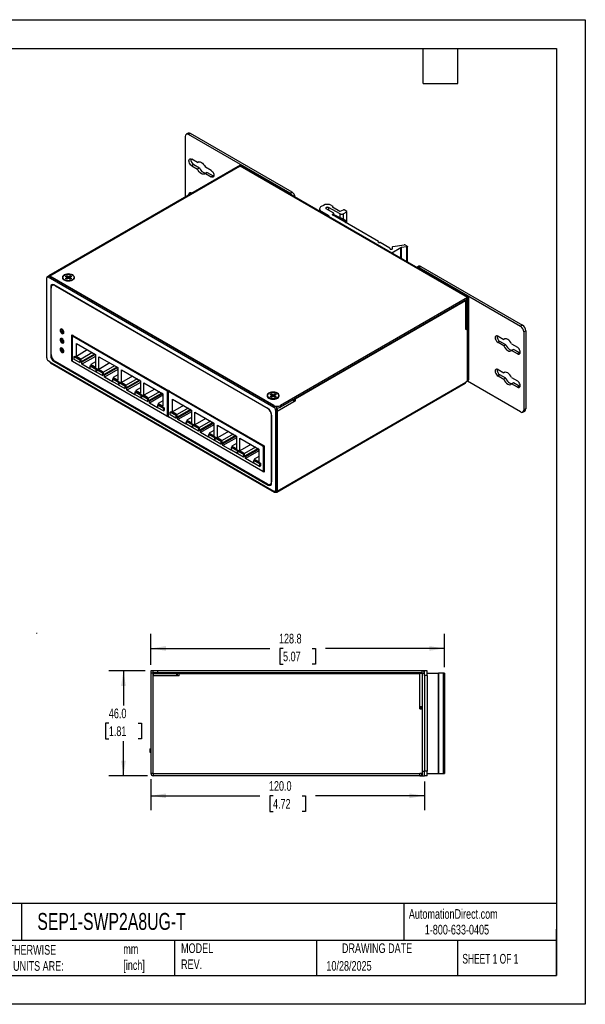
# Model space of a CAD drawing. Header units: millimetres. Extents: x 0 to 559, y 0 to 432.
# Tile 3 of 3: x 311 to 559, y 0 to 432. Entities that reach past the tile are written whole.
import ezdxf

# ---------------------------------------------------------------- set-up
doc = ezdxf.new("R2010")
doc.units = ezdxf.units.MM
doc.header["$LTSCALE"] = 2
doc.linetypes.add('CENTERX2', pattern=[20.32, 12.7, -2.54, 2.54, -2.54])
doc.layers.add('DIMENSIONS', color=140, linetype='Continuous', lineweight=25)
doc.layers.add('TEXT', color=140, linetype='Continuous', lineweight=25)
doc.styles.add('SLDTEXTSTYLE0', font='TXT', dxfattribs={"width": 0.7})
doc.styles.add('SLDTEXTSTYLE1', font='TXT', dxfattribs={"width": 0.65})
doc.dimstyles.new('SLDDIMSTYLE1', dxfattribs={"dimtxt": 4.316016, "dimasz": 6.604, "dimexe": 0, "dimexo": 0.0625, "dimgap": 1.079004, "dimtad": 0, "dimtih": 1, "dimtoh": 1, "dimdec": 1, "dimrnd": 1e-09, "dimzin": 12, "dimdsep": 46, "dimtxsty": 'SLDTEXTSTYLE0', "dimsah": 1, "dimcen": 0.09, "dimadec": 0, "dimazin": 3, "dimtfac": 1, "dimtdec": 1, "dimtofl": 0, "dimtmove": 0, "dimatfit": 3, "dimfxl": 0, "dimfrac": 2, "dimtolj": 1, "dimtzin": 12, "dimarcsym": 0})
doc.dimstyles.new('SLDDIMSTYLE2', dxfattribs={"dimtxt": 4.316016, "dimasz": 6.604, "dimexe": 0, "dimexo": 0.0625, "dimgap": 1.079004, "dimtad": 0, "dimtih": 1, "dimtoh": 1, "dimdec": 1, "dimrnd": 1e-09, "dimzin": 4, "dimdsep": 46, "dimtxsty": 'SLDTEXTSTYLE0', "dimsah": 1, "dimcen": 0.09, "dimadec": 0, "dimazin": 1, "dimtfac": 1, "dimtdec": 1, "dimtofl": 0, "dimtmove": 0, "dimatfit": 3, "dimfxl": 0, "dimfrac": 2, "dimtolj": 1, "dimtzin": 12, "dimarcsym": 0})

# ---------------------------------------------------------------- blocks, each defined once
blk = doc.blocks.new('_D_14')
at = {"layer": 'DIMENSIONS'}
for p, q in [((365.68, 146.27), (349.86, 146.27)), ((356.21, 146.27), (356.21, 131.1)), ((349.79, 123.27), (348.34, 123.27)), ((348.34, 123.27), (348.34, 116.41)), ((362.62, 123.27), (364.07, 123.27)), ((364.07, 123.27), (364.07, 116.41)), ((348.34, 116.41), (349.79, 116.41)), ((356.21, 100.27), (356.21, 115.45)), ((364.07, 116.41), (362.62, 116.41)), ((366.68, 100.27), (349.86, 100.27))]:
    blk.add_line(p, q, dxfattribs=at)
for points in [[(356.21, 146.27), (355.19, 139.67), (357.22, 139.67)], [(356.21, 100.27), (357.22, 106.88), (355.19, 106.88)]]:
    blk.add_solid(points, dxfattribs=at)
at = {"layer": 'DIMENSIONS', "char_height": 4.233, "attachment_point": 1, "style": 'SLDTEXTSTYLE0'}
for s, insert in [('46.0', (349.79, 129.7)), ('1.81', (349.79, 121.87))]:
    blk.add_mtext(s, dxfattribs=dict(at, insert=insert))
blk = doc.blocks.new('_D_15')
at = {"layer": 'DIMENSIONS'}
for p, q in [((368.22, 148.81), (368.22, 162.42)), ((497.02, 147.81), (497.02, 162.42)), ((368.22, 156.07), (420.36, 156.07)), ((426.21, 156.07), (424.76, 156.07)), ((424.76, 156.07), (424.76, 149.21)), ((439.04, 156.07), (440.49, 156.07)), ((440.49, 156.07), (440.49, 149.21)), ((497.02, 156.07), (444.88, 156.07)), ((424.76, 149.21), (426.21, 149.21)), ((440.49, 149.21), (439.04, 149.21))]:
    blk.add_line(p, q, dxfattribs=at)
for points in [[(368.22, 156.07), (374.83, 155.06), (374.83, 157.09)], [(497.02, 156.07), (490.42, 157.09), (490.42, 155.06)]]:
    blk.add_solid(points, dxfattribs=at)
at = {"layer": 'DIMENSIONS', "char_height": 4.233, "attachment_point": 1, "style": 'SLDTEXTSTYLE0'}
for s, insert in [('128.8', (424.42, 162.5)), ('5.07', (426.21, 154.67))]:
    blk.add_mtext(s, dxfattribs=dict(at, insert=insert))
blk = doc.blocks.new('_D_16')
at = {"layer": 'DIMENSIONS'}
for p, q in [((368.22, 98.73), (368.22, 85.1)), ((488.22, 97.73), (488.22, 85.1)), ((368.22, 91.45), (415.96, 91.45)), ((421.81, 91.45), (420.36, 91.45)), ((420.36, 91.45), (420.36, 84.59)), ((434.64, 91.45), (436.09, 91.45)), ((436.09, 91.45), (436.09, 84.59)), ((488.22, 91.45), (440.48, 91.45)), ((420.36, 84.59), (421.81, 84.59)), ((436.09, 84.59), (434.64, 84.59))]:
    blk.add_line(p, q, dxfattribs=at)
for points in [[(368.22, 91.45), (374.83, 90.43), (374.83, 92.46)], [(488.22, 91.45), (481.62, 92.46), (481.62, 90.43)]]:
    blk.add_solid(points, dxfattribs=at)
at = {"layer": 'DIMENSIONS', "char_height": 4.233, "attachment_point": 1, "style": 'SLDTEXTSTYLE0'}
for s, insert in [('120.0', (420.02, 97.87)), ('4.72', (421.81, 90.05))]:
    blk.add_mtext(s, dxfattribs=dict(at, insert=insert))

msp = doc.modelspace()

# ---------------------------------------------------------------- linework, layer by layer
at = {"color": 7, "linetype": 'Continuous'}
for p, q in [((0, 431.81), (558.8, 431.81)), ((558.8, 431.81), (558.8, 0.01)), ((558.8, 0.01), (0, 0.01))]:
    msp.add_line(p, q, dxfattribs=at)
for p, q in [((383.33, 380.61), (383.33, 354.01)), ((384.59, 382.02), (383.75, 381.53)), ((385.59, 381.92), (384.75, 381.43)), ((429.29, 355.71), (384.75, 381.43)), ((430.14, 356.2), (385.59, 381.92)), ((407.58, 368.01), (323.43, 319.43)), ((407.06, 367.37), (323.93, 319.38)), ((388.68, 369.16), (386.16, 370.61)), ((387.01, 368.24), (386.16, 367.75)), ((386.16, 367.75), (388.68, 366.3)), ((387.01, 368.24), (389.53, 366.79)), ((389.17, 369.44), (388.68, 369.16)), ((394.65, 365.71), (392.13, 367.17)), ((407.83, 368.05), (406.81, 367.46)), ((407.06, 367.37), (407.13, 367.33)), ((407.13, 367.33), (407.44, 367.51)), ((507.08, 309.99), (407.44, 367.51)), ((407.97, 367.54), (407.83, 368.05)), ((507.58, 310.04), (407.94, 367.56)), ((389.53, 366.79), (388.68, 366.3)), ((392.97, 364.8), (392.13, 364.31)), ((392.13, 364.31), (394.65, 362.85)), ((392.97, 364.8), (395.49, 363.34)), ((395.49, 363.34), (394.65, 362.85)), ((395.84, 363.2), (395.49, 363.34)), ((386.39, 355.78), (386.16, 355.91)), ((430.14, 356.2), (429.29, 355.71)), ((443.9, 350.39), (442.98, 349.85)), ((447.43, 350.39), (448, 350.06)), ((448, 349.9), (447.93, 349.85)), ((447.93, 349.85), (447.93, 349.69)), ((448, 349.65), (448, 349.9)), ((448.06, 349.62), (448.06, 349.98)), ((442.24, 348.83), (442.24, 347.76)), ((442.98, 347.81), (446.23, 345.94)), ((442.98, 347.81), (442.98, 347.34)), ((448.49, 346.92), (445.17, 348.83)), ((446.23, 345.77), (445.96, 345.62)), ((451.25, 346.68), (446.14, 349.42)), ((446.14, 349.42), (446.14, 348.27)), ((446.23, 345.77), (446.23, 345.94)), ((447.86, 346.38), (448.49, 346.75)), ((447.86, 346.38), (447.86, 346.22)), ((468.06, 334.55), (447.86, 346.22)), ((447.93, 349.69), (451.06, 347.88)), ((448.49, 345.85), (448.49, 346.75)), ((448.55, 345.82), (448.55, 346.83)), ((448.64, 346.27), (448.55, 346.29)), ((452.5, 344.21), (448.55, 346.09)), ((452.86, 344.25), (448.64, 346.27)), ((451.25, 345.02), (451.25, 346.68)), ((451.32, 347.87), (452.74, 348.41)), ((452.64, 346.7), (454.15, 347.57)), ((452.64, 346.7), (452.64, 344.36)), ((454.15, 347.73), (452.99, 348.4)), ((454.15, 342.88), (454.15, 347.57)), ((454.21, 342.73), (454.21, 347.65)), ((468.12, 334.44), (468.03, 334.25)), ((468.03, 334.25), (468.03, 334.19)), ((468.12, 334.12), (468.12, 334.47)), ((468.12, 334.12), (468.12, 334.44)), ((468.27, 334.11), (468.61, 334.16)), ((473.05, 331.67), (468.8, 334.13)), ((474.36, 332.29), (479.4, 333.07)), ((480.67, 332.42), (479.59, 333.04)), ((473.11, 331.59), (473.11, 331.35)), ((473.31, 331.23), (474.01, 331.23)), ((473.95, 329.53), (473.88, 329.49)), ((473.95, 329.53), (477.93, 331.83)), ((473.95, 329.53), (473.95, 329.46)), ((474.21, 331.35), (474.21, 332.18)), ((477.93, 327.15), (477.93, 331.83)), ((480.51, 332.13), (478.04, 331.86)), ((478.04, 331.86), (478.04, 327.09)), ((480.51, 325.67), (480.51, 332.13)), ((480.75, 325.53), (480.75, 332.3)), ((330.72, 319.22), (331.29, 319.55)), ((331.29, 319.55), (331.89, 319.2)), ((331.29, 318.89), (331.29, 319.55)), ((332.24, 319.2), (332.84, 319.55)), ((332.84, 319.55), (333.41, 319.22)), ((332.84, 318.89), (332.84, 319.55)), ((333.94, 319.73), (333.94, 319.85)), ((485.71, 323.65), (484.86, 323.16)), ((486.71, 323.55), (485.86, 323.06)), ((485.86, 323.06), (530.41, 297.34)), ((486.71, 323.55), (531.26, 297.83)), ((322.52, 283.45), (322.52, 318.57)), ((323.36, 319.39), (322.73, 319.02)), ((323.86, 319.34), (323.23, 318.97)), ((323.23, 318.97), (422.22, 261.83)), ((323.86, 319.34), (422.86, 262.19)), ((422.22, 262.64), (323.93, 319.38)), ((323.93, 319.3), (323.93, 319.38)), ((325.16, 315.38), (324.98, 315.28)), ((419.75, 261.21), (325.7, 315.5)), ((329.57, 318.77), (329.57, 318.69)), ((330.07, 317.82), (330.07, 317.77)), ((330.52, 317.55), (330.81, 317.42)), ((331.32, 318.87), (330.72, 319.22)), ((330.72, 318.32), (331.32, 318.67)), ((331.29, 317.99), (330.72, 318.32)), ((331.89, 318.34), (331.29, 317.99)), ((331.32, 318.01), (331.32, 318.67)), ((331.33, 318.87), (331.89, 318.55)), ((331.4, 318.12), (331.4, 318.77)), ((331.89, 318.55), (331.89, 319.2)), ((332.24, 319.2), (332.24, 318.55)), ((332.24, 318.55), (332.8, 318.87)), ((332.84, 317.99), (332.24, 318.34)), ((332.74, 318.77), (332.74, 318.12)), ((333.41, 319.22), (332.81, 318.87)), ((332.81, 318.67), (333.41, 318.32)), ((332.81, 318.67), (332.81, 318.01)), ((333.41, 318.32), (332.84, 317.99)), ((333.33, 317.42), (333.61, 317.55)), ((333.83, 317.75), (333.83, 317.67)), ((334.07, 317.77), (334.07, 317.82)), ((334.57, 318.69), (334.57, 318.77)), ((324.62, 314.88), (324.29, 314.69)), ((324.29, 314.69), (324.29, 284.48)), ((324.47, 284.99), (324.47, 314.14)), ((326.27, 315.18), (326.23, 315.16)), ((326.23, 315.16), (419.36, 261.4)), ((507.08, 309.99), (425.05, 262.64)), ((507.08, 309.26), (425.05, 261.91)), ((431.7, 265.5), (506.37, 308.61)), ((506.16, 308.73), (506.37, 308.61)), ((506.37, 296.81), (506.37, 308.61)), ((506.66, 297.21), (506.66, 309.01)), ((507.08, 309.26), (507.08, 309.99)), ((507.08, 309.26), (507.15, 309.22)), ((507.15, 309.22), (507.78, 309.59)), ((507.15, 274.11), (507.15, 309.22)), ((507.78, 274.47), (507.78, 309.59)), ((328.6, 295.71), (328.42, 295.6)), ((329.13, 296.13), (329.11, 295.93)), ((329.91, 294.61), (329.91, 294.22)), ((333.62, 293.66), (417.95, 244.98)), ((333.62, 282.07), (333.62, 293.66)), ((506.37, 295.99), (506.37, 296.81)), ((506.37, 296.72), (506.44, 296.77)), ((506.37, 295.99), (507.08, 296.4)), ((506.44, 296.77), (507.08, 296.4)), ((507.08, 296.4), (507.08, 273.25)), ((531.26, 297.83), (530.41, 297.34)), ((532.67, 295.38), (531.82, 294.89)), ((531.82, 294.89), (531.82, 260.6)), ((532.67, 295.38), (532.67, 261.08)), ((328.6, 291.56), (328.42, 291.46)), ((329.15, 291.45), (328.66, 291.16)), ((328.9, 292.04), (328.67, 291.9)), ((329.13, 291.98), (329.11, 291.79)), ((329.91, 290.46), (329.91, 290.07)), ((333.65, 292.94), (333.65, 282.16)), ((334.2, 293.33), (333.69, 293.03)), ((334.26, 293.29), (333.79, 293.02)), ((375.27, 269.08), (333.79, 293.02)), ((333.8, 293.1), (333.8, 293.56)), ((335.54, 284.17), (335.54, 289.73)), ((335.54, 289.73), (343.88, 284.91)), ((520.51, 293.05), (523.03, 291.6)), ((521.36, 290.68), (520.51, 290.19)), ((523.03, 288.74), (520.51, 290.19)), ((523.88, 289.23), (521.36, 290.68)), ((523.52, 291.88), (523.03, 291.6)), ((526.48, 289.61), (529, 288.15)), ((328.6, 287.41), (328.42, 287.31)), ((329.14, 287.37), (328.63, 287.66)), ((329.13, 287.83), (329.11, 287.64)), ((340.35, 286.95), (335.54, 284.17)), ((342.4, 285.77), (337.59, 282.99)), ((343.46, 285.15), (337.59, 281.77)), ((523.88, 289.23), (523.03, 288.74)), ((527.32, 287.24), (526.48, 286.75)), ((529, 285.3), (526.48, 286.75)), ((529.84, 285.79), (527.32, 287.24)), ((529.84, 285.79), (529, 285.3)), ((529.84, 285.79), (530.19, 285.64)), ((323.93, 281.82), (323.23, 282.23)), ((323.93, 281.82), (422.22, 225.08)), ((324.14, 281.36), (422.43, 224.62)), ((324.5, 284.59), (324.29, 284.48)), ((325.91, 282.15), (325.7, 282.03)), ((325.7, 282.03), (419.75, 227.73)), ((419.36, 228.16), (326.23, 281.92)), ((333.66, 282.09), (333.62, 282.07)), ((333.68, 282.03), (333.62, 282.07)), ((375.27, 257.97), (333.79, 281.92)), ((334.58, 284.07), (334.94, 284.28)), ((334.58, 284.07), (337.06, 282.64)), ((334.58, 282.85), (334.58, 284.07)), ((337.06, 281.42), (334.58, 282.85)), ((334.94, 284.28), (337.41, 282.85)), ((337.59, 282.99), (335.54, 284.17)), ((337.06, 282.64), (337.41, 282.85)), ((337.06, 282.64), (337.06, 281.42)), ((337.06, 281.42), (337.41, 281.62)), ((337.41, 282.85), (337.41, 281.62)), ((337.59, 281.77), (337.59, 282.99)), ((337.94, 281.56), (337.59, 281.77)), ((343.81, 284.95), (337.94, 281.56)), ((343.88, 284.17), (337.94, 280.74)), ((337.94, 280.74), (337.94, 281.56)), ((341.48, 278.7), (337.94, 280.74)), ((343.88, 281.72), (341.83, 280.54)), ((343.88, 284.91), (343.88, 279.36)), ((345.42, 278.47), (345.42, 284.02)), ((345.42, 284.02), (353.76, 279.21)), ((350.23, 281.25), (345.42, 278.47)), ((341.66, 279.62), (341.48, 279.52)), ((341.48, 279.52), (341.48, 278.7)), ((341.66, 279.42), (341.48, 279.52)), ((341.66, 279.99), (342.01, 280.19)), ((341.66, 278.76), (341.66, 279.99)), ((341.66, 279.99), (344.13, 278.56)), ((344.13, 277.34), (341.66, 278.76)), ((341.83, 280.54), (341.83, 280.09)), ((343.88, 279.36), (341.83, 280.54)), ((342.01, 280.19), (344.48, 278.77)), ((344.13, 278.56), (344.48, 278.77)), ((344.13, 278.56), (344.13, 277.34)), ((344.13, 277.34), (344.46, 277.53)), ((344.46, 278.37), (344.82, 278.57)), ((344.46, 278.37), (346.94, 276.94)), ((344.46, 277.14), (344.46, 278.37)), ((346.94, 275.72), (344.46, 277.14)), ((344.48, 278.77), (344.48, 278.38)), ((344.82, 278.57), (347.29, 277.14)), ((347.47, 277.29), (345.42, 278.47)), ((346.94, 276.94), (347.29, 277.14)), ((346.94, 276.94), (346.94, 275.72)), ((347.29, 277.14), (347.29, 275.92)), ((352.28, 280.06), (347.47, 277.29)), ((353.34, 279.45), (347.47, 276.06)), ((347.47, 276.06), (347.47, 277.29)), ((353.69, 279.25), (347.82, 275.86)), ((353.76, 278.47), (347.82, 275.04)), ((353.76, 279.21), (353.76, 273.65)), ((355.3, 272.77), (355.3, 278.32)), ((355.3, 278.32), (363.64, 273.5)), ((520.51, 278.35), (523.03, 276.9)), ((523.52, 277.18), (523.03, 276.9)), ((346.94, 275.72), (347.29, 275.92)), ((347.82, 275.86), (347.47, 276.06)), ((347.82, 275.04), (347.82, 275.86)), ((351.36, 273), (347.82, 275.04)), ((351.53, 273.92), (351.36, 273.82)), ((351.36, 273.82), (351.36, 273)), ((351.53, 273.72), (351.36, 273.82)), ((351.53, 274.29), (351.89, 274.49)), ((351.53, 273.06), (351.53, 274.29)), ((351.53, 274.29), (354.01, 272.86)), ((354.01, 271.63), (351.53, 273.06)), ((353.76, 276.02), (351.71, 274.84)), ((351.71, 274.84), (351.71, 274.39)), ((353.76, 273.65), (351.71, 274.84)), ((351.89, 274.49), (354.36, 273.06)), ((354.01, 272.86), (354.36, 273.06)), ((354.01, 272.86), (354.01, 271.63)), ((354.34, 272.67), (354.69, 272.87)), ((354.34, 272.67), (356.82, 271.24)), ((354.34, 271.44), (354.34, 272.67)), ((354.36, 273.06), (354.36, 272.68)), ((354.69, 272.87), (357.17, 271.44)), ((360.1, 275.54), (355.3, 272.77)), ((357.35, 271.58), (355.3, 272.77)), ((362.16, 274.36), (357.35, 271.58)), ((363.22, 273.75), (357.35, 270.36)), ((363.57, 273.54), (357.7, 270.16)), ((363.64, 272.77), (357.7, 269.34)), ((363.64, 273.5), (363.64, 267.95)), ((365.17, 267.07), (365.17, 272.62)), ((365.17, 272.62), (373.52, 267.8)), ((423.43, 224.62), (506.16, 272.38)), ((423.64, 225.08), (506.37, 272.84)), ((507.08, 273.25), (506.37, 272.84)), ((507.08, 273.39), (507.37, 273.56)), ((530.41, 259.78), (507.08, 273.25)), ((507.15, 274.11), (507.78, 274.47)), ((521.36, 275.99), (520.51, 275.5)), ((523.03, 274.04), (520.51, 275.5)), ((523.88, 274.53), (521.36, 275.99)), ((523.88, 274.53), (523.03, 274.04)), ((526.48, 274.91), (529, 273.46)), ((527.32, 272.54), (526.48, 272.05)), ((529, 270.6), (526.48, 272.05)), ((529.84, 271.09), (527.32, 272.54)), ((354.01, 271.63), (354.34, 271.83)), ((356.82, 270.01), (354.34, 271.44)), ((356.82, 271.24), (357.17, 271.44)), ((356.82, 271.24), (356.82, 270.01)), ((356.82, 270.01), (357.17, 270.22)), ((357.17, 271.44), (357.17, 270.22)), ((357.35, 270.36), (357.35, 271.58)), ((357.7, 270.16), (357.35, 270.36)), ((357.7, 269.34), (357.7, 270.16)), ((361.24, 267.3), (357.7, 269.34)), ((361.41, 268.22), (361.24, 268.11)), ((361.24, 268.11), (361.24, 267.3)), ((361.41, 268.01), (361.24, 268.11)), ((361.41, 268.58), (361.77, 268.79)), ((361.41, 268.58), (363.89, 267.16)), ((361.41, 267.36), (361.41, 268.58)), ((363.64, 270.32), (361.59, 269.14)), ((361.59, 269.14), (361.59, 268.69)), ((363.64, 267.95), (361.59, 269.14)), ((361.77, 268.79), (364.24, 267.36)), ((369.98, 269.84), (365.17, 267.07)), ((372.03, 268.66), (367.22, 265.88)), ((373.09, 268.05), (367.22, 264.66)), ((373.45, 267.84), (367.58, 264.45)), ((373.52, 267.8), (373.52, 262.25)), ((375.27, 269.08), (375.74, 269.35)), ((376.02, 269.19), (375.41, 268.83)), ((375.41, 268.83), (375.41, 258.05)), ((375.79, 268.61), (375.79, 257.83)), ((376.34, 269), (375.83, 268.7)), ((376.4, 268.97), (375.93, 268.69)), ((417.41, 244.75), (375.93, 268.69)), ((423.74, 267.88), (423.74, 268.01)), ((529.84, 271.09), (529, 270.6)), ((529.84, 271.09), (530.19, 270.95)), ((363.89, 265.93), (361.41, 267.36)), ((363.89, 267.16), (364.24, 267.36)), ((363.89, 267.16), (363.89, 265.93)), ((363.89, 265.93), (364.22, 266.12)), ((364.22, 266.96), (364.57, 267.17)), ((364.22, 266.96), (366.69, 265.54)), ((364.22, 265.74), (364.22, 266.96)), ((366.69, 264.31), (364.22, 265.74)), ((364.24, 267.36), (364.24, 266.98)), ((364.57, 267.17), (367.05, 265.74)), ((367.22, 265.88), (365.17, 267.07)), ((366.69, 265.54), (367.05, 265.74)), ((366.69, 265.54), (366.69, 264.31)), ((366.69, 264.31), (367.05, 264.51)), ((367.05, 265.74), (367.05, 264.51)), ((367.22, 264.66), (367.22, 265.88)), ((367.58, 264.45), (367.22, 264.66)), ((373.52, 267.07), (367.58, 263.64)), ((367.58, 263.64), (367.58, 264.45)), ((371.11, 261.6), (367.58, 263.64)), ((373.52, 264.62), (371.47, 263.43)), ((371.47, 263.43), (371.47, 262.98)), ((373.52, 262.25), (371.47, 263.43)), ((377.68, 259.84), (377.68, 265.4)), ((377.68, 265.4), (386.03, 260.58)), ((419.37, 266.93), (419.37, 266.85)), ((419.78, 266.06), (419.77, 265.99)), ((420.07, 265.84), (420.05, 265.82)), ((420.32, 265.71), (420.61, 265.58)), ((420.37, 265.69), (420.37, 265.67)), ((420.53, 267.38), (421.09, 267.7)), ((421.13, 267.03), (420.53, 267.38)), ((420.53, 266.48), (421.13, 266.83)), ((421.09, 266.15), (420.53, 266.48)), ((421.09, 267.7), (421.69, 267.36)), ((421.09, 267.05), (421.09, 267.7)), ((421.69, 266.5), (421.09, 266.15)), ((421.13, 267.03), (421.69, 266.7)), ((421.13, 266.17), (421.13, 266.83)), ((421.2, 266.27), (421.2, 266.93)), ((421.69, 266.7), (421.69, 267.36)), ((422.05, 267.36), (422.65, 267.7)), ((422.05, 267.36), (422.05, 266.7)), ((422.05, 266.7), (422.61, 267.03)), ((422.65, 266.15), (422.05, 266.5)), ((422.54, 266.93), (422.54, 266.27)), ((423.21, 267.38), (422.61, 267.03)), ((422.61, 266.83), (423.21, 266.48)), ((422.61, 266.83), (422.61, 266.17)), ((422.65, 267.7), (423.21, 267.38)), ((422.65, 267.05), (422.65, 267.7)), ((423.21, 266.48), (422.65, 266.15)), ((423.13, 265.58), (423.42, 265.71)), ((423.37, 265.67), (423.37, 265.69)), ((423.64, 265.91), (423.64, 265.83)), ((430.99, 264.27), (423.64, 260.03)), ((423.69, 265.82), (423.66, 265.84)), ((423.97, 265.99), (423.96, 266.06)), ((424.37, 266.85), (424.37, 266.93)), ((431.06, 265.05), (430.82, 264.91)), ((431.7, 264.68), (430.99, 264.27)), ((431.06, 265.05), (431.06, 265.38)), ((431.06, 265.05), (431.7, 264.68)), ((431.49, 265.62), (431.7, 265.5)), ((431.7, 264.68), (431.7, 265.5)), ((371.29, 262.51), (371.11, 262.41)), ((371.11, 262.41), (371.11, 261.6)), ((371.29, 262.31), (371.11, 262.41)), ((371.29, 262.88), (371.64, 263.09)), ((371.29, 261.66), (371.29, 262.88)), ((371.29, 262.88), (373.77, 261.45)), ((373.77, 260.23), (371.29, 261.66)), ((371.64, 263.09), (374.12, 261.66)), ((373.77, 261.45), (374.12, 261.66)), ((373.77, 261.45), (373.77, 260.23)), ((373.77, 260.23), (374.12, 260.43)), ((374.12, 261.66), (374.12, 260.43)), ((376.73, 259.74), (377.08, 259.95)), ((376.73, 259.74), (379.2, 258.31)), ((376.73, 258.52), (376.73, 259.74)), ((377.08, 259.95), (379.56, 258.52)), ((382.49, 262.62), (377.68, 259.84)), ((379.73, 258.66), (377.68, 259.84)), ((384.54, 261.44), (379.73, 258.66)), ((385.6, 260.82), (379.73, 257.44)), ((385.96, 260.62), (380.09, 257.23)), ((386.03, 259.84), (380.09, 256.42)), ((386.03, 260.58), (386.03, 255.03)), ((387.56, 254.14), (387.56, 259.69)), ((387.56, 259.69), (395.9, 254.88)), ((419.36, 261.4), (419.39, 261.42)), ((422.22, 262.56), (422.22, 262.64)), ((422.86, 262.19), (422.22, 261.83)), ((423.57, 260.97), (422.93, 260.6)), ((422.93, 260.6), (422.93, 224.67)), ((423.42, 261.54), (423.48, 261.57)), ((423.57, 260.97), (423.57, 225.04)), ((423.57, 260.07), (423.64, 260.03)), ((423.64, 225.08), (423.64, 260.03)), ((425.05, 261.91), (425.05, 262.64)), ((531.41, 259.68), (532.26, 260.17)), ((532.67, 261.08), (531.82, 260.6)), ((375.37, 257.96), (375.79, 258.21)), ((375.83, 257.7), (375.37, 257.97)), ((375.41, 258.05), (375.79, 258.27)), ((375.79, 257.93), (375.55, 258.07)), ((417.41, 233.64), (375.93, 257.59)), ((379.2, 257.09), (376.73, 258.52)), ((379.2, 258.31), (379.56, 258.52)), ((379.2, 258.31), (379.2, 257.09)), ((379.2, 257.09), (379.56, 257.29)), ((379.56, 258.52), (379.56, 257.29)), ((379.73, 257.44), (379.73, 258.66)), ((380.09, 257.23), (379.73, 257.44)), ((380.09, 256.42), (380.09, 257.23)), ((383.62, 254.37), (380.09, 256.42)), ((383.8, 255.29), (383.62, 255.19)), ((383.62, 255.19), (383.62, 254.37)), ((383.8, 255.09), (383.62, 255.19)), ((383.8, 255.66), (384.15, 255.86)), ((383.8, 254.44), (383.8, 255.66)), ((383.8, 255.66), (386.27, 254.23)), ((386.03, 257.4), (383.98, 256.21)), ((383.98, 256.21), (383.98, 255.76)), ((386.03, 255.03), (383.98, 256.21)), ((384.15, 255.86), (386.63, 254.44)), ((392.37, 256.92), (387.56, 254.14)), ((394.42, 255.73), (389.61, 252.96)), ((395.48, 255.12), (389.61, 251.73)), ((395.84, 254.92), (389.97, 251.53)), ((395.9, 254.88), (395.9, 249.33)), ((421.16, 258.36), (421.13, 258.33)), ((421.13, 258.33), (421.13, 229.18)), ((421.16, 228.55), (421.16, 258.76)), ((386.27, 253.01), (383.8, 254.44)), ((386.27, 254.23), (386.63, 254.44)), ((386.27, 254.23), (386.27, 253.01)), ((386.27, 253.01), (386.61, 253.2)), ((386.61, 254.04), (386.96, 254.24)), ((386.61, 254.04), (389.08, 252.61)), ((386.61, 252.82), (386.61, 254.04)), ((389.08, 251.39), (386.61, 252.82)), ((386.63, 254.44), (386.63, 254.05)), ((386.96, 254.24), (389.43, 252.82)), ((389.61, 252.96), (387.56, 254.14)), ((389.08, 252.61), (389.43, 252.82)), ((389.08, 252.61), (389.08, 251.39)), ((389.08, 251.39), (389.43, 251.59)), ((389.43, 252.82), (389.43, 251.59)), ((389.61, 251.73), (389.61, 252.96)), ((389.97, 251.53), (389.61, 251.73)), ((395.9, 254.14), (389.97, 250.71)), ((389.97, 250.71), (389.97, 251.53)), ((393.5, 248.67), (389.97, 250.71)), ((395.9, 251.69), (393.85, 250.51)), ((393.85, 250.51), (393.85, 250.06)), ((395.9, 249.33), (393.85, 250.51)), ((397.44, 248.44), (397.44, 253.99)), ((397.44, 253.99), (405.78, 249.18)), ((402.25, 251.22), (397.44, 248.44)), ((393.68, 249.59), (393.5, 249.49)), ((393.5, 249.49), (393.5, 248.67)), ((393.68, 249.39), (393.5, 249.49)), ((393.68, 249.96), (394.03, 250.16)), ((393.68, 248.73), (393.68, 249.96)), ((393.68, 249.96), (396.15, 248.53)), ((396.15, 247.3), (393.68, 248.73)), ((394.03, 250.16), (396.51, 248.73)), ((396.15, 248.53), (396.51, 248.73)), ((396.15, 248.53), (396.15, 247.3)), ((396.15, 247.3), (396.48, 247.5)), ((396.48, 248.34), (396.84, 248.54)), ((396.48, 248.34), (398.96, 246.91)), ((396.48, 247.11), (396.48, 248.34)), ((398.96, 245.68), (396.48, 247.11)), ((396.51, 248.73), (396.51, 248.35)), ((396.84, 248.54), (399.31, 247.11)), ((399.49, 247.26), (397.44, 248.44)), ((398.96, 246.91), (399.31, 247.11)), ((398.96, 246.91), (398.96, 245.68)), ((399.31, 247.11), (399.31, 245.89)), ((404.3, 250.03), (399.49, 247.26)), ((405.36, 249.42), (399.49, 246.03)), ((399.49, 246.03), (399.49, 247.26)), ((405.71, 249.22), (399.84, 245.83)), ((405.78, 248.44), (399.84, 245.01)), ((405.78, 249.18), (405.78, 243.62)), ((407.32, 242.74), (407.32, 248.29)), ((407.32, 248.29), (415.66, 243.47)), ((398.96, 245.68), (399.31, 245.89)), ((399.84, 245.83), (399.49, 246.03)), ((399.84, 245.01), (399.84, 245.83)), ((403.38, 242.97), (399.84, 245.01)), ((403.56, 243.89), (403.38, 243.79)), ((403.38, 243.79), (403.38, 242.97)), ((403.56, 243.68), (403.38, 243.79)), ((403.56, 244.26), (403.91, 244.46)), ((403.56, 243.03), (403.56, 244.26)), ((403.56, 244.26), (406.03, 242.83)), ((406.03, 241.6), (403.56, 243.03)), ((405.78, 245.99), (403.73, 244.81)), ((403.73, 244.81), (403.73, 244.36)), ((405.78, 243.62), (403.73, 244.81)), ((403.91, 244.46), (406.38, 243.03)), ((406.03, 242.83), (406.38, 243.03)), ((406.03, 242.83), (406.03, 241.6)), ((406.36, 242.64), (406.72, 242.84)), ((406.36, 242.64), (408.84, 241.21)), ((406.36, 241.41), (406.36, 242.64)), ((406.38, 243.03), (406.38, 242.65)), ((406.72, 242.84), (409.19, 241.41)), ((412.13, 245.51), (407.32, 242.74)), ((409.37, 241.55), (407.32, 242.74)), ((414.18, 244.33), (409.37, 241.55)), ((415.24, 243.72), (409.37, 240.33)), ((415.59, 243.51), (409.72, 240.12)), ((415.66, 242.74), (409.72, 239.31)), ((415.66, 243.47), (415.66, 237.92)), ((417.41, 244.75), (417.88, 245.02)), ((417.95, 244.73), (417.55, 244.5)), ((417.55, 244.5), (417.55, 233.73)), ((417.95, 244.98), (417.95, 233.38)), ((406.03, 241.6), (406.36, 241.79)), ((408.84, 239.98), (406.36, 241.41)), ((408.84, 241.21), (409.19, 241.41)), ((408.84, 241.21), (408.84, 239.98)), ((408.84, 239.98), (409.19, 240.19)), ((409.19, 241.41), (409.19, 240.19)), ((409.37, 240.33), (409.37, 241.55)), ((409.72, 240.12), (409.37, 240.33)), ((409.72, 239.31), (409.72, 240.12)), ((413.26, 237.27), (409.72, 239.31)), ((413.43, 238.19), (413.26, 238.08)), ((413.26, 238.08), (413.26, 237.27)), ((413.43, 237.98), (413.26, 238.08)), ((413.43, 238.55), (413.79, 238.76)), ((413.43, 237.33), (413.43, 238.55)), ((413.43, 238.55), (415.91, 237.12)), ((415.66, 240.29), (413.61, 239.1)), ((413.61, 239.1), (413.61, 238.66)), ((415.66, 237.92), (413.61, 239.1)), ((413.79, 238.76), (416.26, 237.33)), ((415.91, 235.9), (413.43, 237.33)), ((415.91, 237.12), (416.26, 237.33)), ((415.91, 237.12), (415.91, 235.9)), ((415.91, 235.9), (416.26, 236.1)), ((416.26, 237.33), (416.26, 236.1)), ((417.51, 233.63), (417.95, 233.89)), ((417.95, 233.38), (417.52, 233.64)), ((417.55, 233.73), (417.95, 233.96)), ((417.95, 233.59), (417.69, 233.74)), ((421.13, 229.18), (421.16, 229.2)), ((420.08, 227.92), (419.75, 227.73)), ((420.61, 228.04), (420.79, 228.14)), ((422.93, 224.67), (422.22, 225.08)), ((423.57, 225.04), (422.93, 224.67)), ((422.93, 224.67), (422.93, 224.67)), ((423.57, 225.12), (423.64, 225.08)), ((369.12, 146.27), (368.22, 146.27)), ((368.22, 146.27), (368.22, 145.27)), ((369.12, 145.27), (368.22, 145.27)), ((368.22, 145.27), (368.22, 101.27)), ((369.12, 146.27), (369.12, 145.27)), ((369.12, 145.27), (369.12, 101.27)), ((369.22, 145.37), (369.22, 146.27)), ((371.22, 146.27), (369.22, 146.27)), ((371.22, 145.37), (369.22, 145.37)), ((369.22, 145.27), (369.22, 145.37)), ((369.22, 145.27), (369.22, 145.07)), ((369.22, 145.27), (372.72, 145.27)), ((369.22, 145.07), (379.62, 145.07)), ((369.22, 145.07), (369.22, 144.07)), ((369.22, 101.27), (369.22, 144.07)), ((379.62, 144.07), (369.22, 144.07)), ((371.22, 145.37), (371.22, 146.27)), ((487.22, 146.27), (371.22, 146.27)), ((487.22, 145.37), (371.22, 145.37)), ((372.61, 145.37), (372.72, 145.27)), ((372.72, 145.27), (372.72, 145.07)), ((374.22, 145.27), (372.72, 145.27)), ((374.22, 145.37), (374.22, 145.27)), ((375.72, 145.27), (374.22, 145.27)), ((374.22, 145.27), (374.22, 145.07)), ((375.72, 145.27), (375.83, 145.37)), ((375.72, 145.07), (375.72, 145.27)), ((375.72, 145.27), (487.32, 145.27)), ((379.72, 145.07), (379.62, 145.07)), ((379.62, 144.07), (379.62, 145.07)), ((380.62, 144.07), (379.62, 144.07)), ((379.72, 145.07), (379.72, 144.07)), ((380.62, 144.07), (380.62, 145.07)), ((380.62, 145.07), (486.22, 145.07)), ((486.22, 130.62), (486.22, 145.07)), ((487.22, 145.07), (486.22, 145.07)), ((486.77, 145.37), (486.77, 145.37)), ((487.26, 145.37), (486.77, 145.37)), ((487.22, 145.37), (487.22, 146.27)), ((487.22, 145.07), (487.22, 130.62)), ((487.32, 145.27), (488.22, 145.27)), ((487.32, 102.27), (487.32, 145.27)), ((488.22, 146.21), (487.57, 146.21)), ((489.42, 146.27), (488.22, 146.27)), ((488.22, 144.27), (488.22, 146.27)), ((488.22, 145.37), (488.22, 145.37)), ((489.42, 144.27), (488.22, 144.27)), ((488.22, 144.27), (488.22, 102.27)), ((489.42, 144.27), (489.42, 146.27)), ((489.42, 145.27), (494.36, 145.27)), ((489.42, 144.27), (489.42, 102.27)), ((494.36, 101.27), (494.36, 145.27)), ((494.47, 145.27), (494.36, 145.27)), ((494.47, 145.27), (494.47, 101.27)), ((496.55, 145.27), (494.47, 145.27)), ((497.02, 145.27), (496.55, 145.27)), ((496.55, 101.27), (496.55, 145.27)), ((497.02, 145.27), (497.02, 101.27)), ((487.32, 137.38), (487.22, 137.27)), ((487.32, 135.77), (487.22, 135.77)), ((487.22, 134.27), (487.32, 134.16)), ((486.22, 130.62), (487.22, 130.62)), ((486.22, 129.62), (486.22, 130.62)), ((486.22, 129.62), (487.22, 129.62)), ((486.72, 130.62), (486.72, 130.27)), ((486.72, 130.27), (486.97, 130.27)), ((486.72, 130.27), (486.72, 129.62)), ((486.97, 130.62), (486.97, 130.27)), ((486.97, 130.27), (486.97, 129.62)), ((487.32, 130.27), (486.97, 130.27)), ((487.32, 131.77), (487.22, 131.77)), ((487.22, 129.62), (487.22, 101.27)), ((487.22, 128.77), (487.32, 128.77)), ((368.21, 121.97), (368.21, 121.77)), ((368.21, 121.97), (368.22, 121.97)), ((368.21, 121.77), (368.21, 108.57)), ((368.22, 121.77), (368.21, 121.77)), ((369.12, 121.97), (369.22, 121.97)), ((369.22, 121.77), (369.12, 121.77)), ((487.32, 124.77), (487.22, 124.77)), ((487.32, 123.27), (487.22, 123.27)), ((487.22, 121.77), (487.32, 121.77)), ((487.32, 117.77), (487.22, 117.77)), ((487.32, 116.27), (487.22, 116.27)), ((487.22, 114.77), (487.32, 114.77)), ((367.71, 112.07), (368.21, 112.07)), ((367.71, 112.07), (367.71, 110.57)), ((367.71, 110.57), (368.21, 110.57)), ((368.21, 108.57), (368.21, 108.37)), ((368.21, 108.57), (368.22, 108.57)), ((368.22, 108.37), (368.21, 108.37)), ((369.12, 108.57), (369.22, 108.57)), ((369.22, 108.37), (369.12, 108.37)), ((487.32, 106.08), (487.22, 105.97)), ((487.32, 104.47), (487.22, 104.47)), ((369.12, 101.27), (368.22, 101.27)), ((369.22, 101.27), (486.22, 101.27)), ((369.22, 101.27), (369.22, 100.27)), ((486.22, 100.27), (369.22, 100.27)), ((487.22, 101.27), (486.22, 101.27)), ((486.22, 100.27), (486.22, 101.27)), ((486.22, 100.27), (487.32, 100.27)), ((487.22, 102.97), (487.32, 102.86)), ((487.32, 102.27), (488.22, 102.27)), ((487.32, 100.27), (487.32, 102.27)), ((487.32, 100.27), (488.22, 100.27)), ((489.42, 102.27), (488.22, 102.27)), ((488.22, 100.27), (488.22, 102.27)), ((489.42, 100.27), (488.22, 100.27)), ((489.42, 100.27), (489.42, 102.27)), ((489.42, 101.27), (494.36, 101.27)), ((494.36, 101.27), (494.47, 101.27)), ((494.47, 101.27), (496.55, 101.27)), ((496.55, 101.27), (497.02, 101.27))]:
    msp.add_line(p, q)
at = {"flags": 128}
for points in [[(386.16, 367.75), (385.78, 368.04), (385.43, 368.45), (385.16, 368.92), (384.98, 369.42), (384.92, 369.9), (384.98, 370.3), (385.16, 370.6), (385.43, 370.76), (385.78, 370.76), (386.16, 370.61)], [(388.68, 369.16), (389.02, 369.39), (389.43, 369.47), (389.9, 369.4), (390.4, 369.18), (390.9, 368.83), (391.37, 368.35), (391.79, 367.79), (392.13, 367.17)], [(392.13, 364.31), (391.79, 364.08), (391.37, 363.99), (390.9, 364.06), (390.4, 364.28), (389.9, 364.64), (389.43, 365.11), (389.02, 365.68), (388.68, 366.3)], [(394.65, 365.71), (395.03, 365.42), (395.37, 365.02), (395.65, 364.54), (395.82, 364.05), (395.88, 363.57), (395.82, 363.16), (395.65, 362.87), (395.37, 362.71), (395.03, 362.7), (394.65, 362.85)], [(384.94, 354.94), (384.92, 355.2), (384.98, 355.6), (385.16, 355.9), (385.43, 356.06), (385.78, 356.06), (386.16, 355.91)], [(385.79, 355.43), (385.77, 355.69), (385.82, 356.05)], [(446.14, 349.42), (445.91, 349.5), (445.64, 349.52), (445.38, 349.49), (445.16, 349.4), (445.01, 349.27), (444.96, 349.12), (445.02, 348.96), (445.17, 348.83)], [(452.5, 344.21), (452.7, 344.28), (452.87, 344.25)], [(468.03, 334.25), (468.02, 334.22), (468.03, 334.19), (468.05, 334.16), (468.08, 334.14), (468.12, 334.12), (468.17, 334.11), (468.22, 334.1), (468.27, 334.11)], [(474.01, 331.23), (474.05, 331.23), (474.09, 331.24), (474.12, 331.25), (474.15, 331.26), (474.18, 331.28), (474.2, 331.3), (474.21, 331.32), (474.21, 331.35)], [(480.67, 332.42), (480.71, 332.39), (480.74, 332.34), (480.75, 332.3), (480.74, 332.25), (480.71, 332.21), (480.65, 332.17), (480.59, 332.15), (480.51, 332.13)], [(333.94, 319.85), (333.39, 320.09), (332.75, 320.25), (332.07, 320.3), (331.38, 320.25), (330.74, 320.09), (330.19, 319.85), (329.77, 319.53), (329.51, 319.17), (329.42, 318.77), (329.51, 318.37), (329.77, 318.01), (330.19, 317.69)], [(333.83, 317.75), (333.26, 317.5), (332.6, 317.36), (331.89, 317.33), (331.19, 317.42), (330.57, 317.61), (330.07, 317.91), (329.72, 318.27), (329.57, 318.67), (329.62, 319.08), (329.87, 319.46), (330.3, 319.79)], [(330.19, 317.69), (330.74, 317.45), (331.38, 317.29), (332.07, 317.24), (332.75, 317.29), (333.39, 317.45), (333.94, 317.69), (334.36, 318.01), (334.63, 318.37), (334.72, 318.77), (334.63, 319.17), (334.36, 319.53), (333.94, 319.85)], [(330.3, 319.79), (330.87, 320.04), (331.54, 320.18), (332.24, 320.21), (332.94, 320.12), (333.56, 319.93), (334.07, 319.63), (334.41, 319.27), (334.56, 318.87), (334.51, 318.46), (334.26, 318.08), (333.83, 317.75)], [(325.72, 315.5), (325.43, 315.48), (325.16, 315.38)], [(329.58, 318.56), (329.51, 318.43), (329.49, 318.4)], [(329.57, 318.69), (329.57, 318.59), (329.72, 318.18), (330.07, 317.82), (330.57, 317.53), (331.19, 317.34), (331.89, 317.25), (332.6, 317.28), (333.26, 317.42), (333.83, 317.67)], [(334.64, 318.4), (334.63, 318.43), (334.56, 318.56)], [(330.04, 294.67), (329.98, 295.06), (329.81, 295.47), (329.54, 295.82), (329.23, 296.07), (328.92, 296.18), (328.66, 296.13), (328.48, 295.93), (328.42, 295.6)], [(328.42, 295.6), (328.48, 295.21), (328.66, 294.8), (328.92, 294.45), (329.23, 294.2), (329.54, 294.09), (329.81, 294.14), (329.98, 294.34), (330.04, 294.67)], [(328.6, 295.71), (328.66, 296.03), (328.75, 296.17)], [(329.89, 294.2), (329.72, 294.19), (329.41, 294.3), (329.1, 294.55), (328.83, 294.91), (328.66, 295.31), (328.6, 295.71)], [(330.04, 290.52), (329.98, 290.91), (329.81, 291.32), (329.54, 291.68), (329.23, 291.93), (328.92, 292.03), (328.66, 291.98), (328.48, 291.78), (328.42, 291.46)], [(328.42, 291.46), (328.48, 291.06), (328.66, 290.66), (328.92, 290.3), (329.23, 290.05), (329.54, 289.94), (329.81, 289.99), (329.98, 290.19), (330.04, 290.52)], [(328.6, 291.56), (328.66, 291.88), (328.75, 292.02)], [(329.89, 290.05), (329.72, 290.04), (329.41, 290.15), (329.1, 290.4), (328.83, 290.76), (328.66, 291.16), (328.6, 291.56)], [(520.51, 293.05), (520.13, 293.2), (519.78, 293.2), (519.51, 293.04), (519.33, 292.74), (519.27, 292.34), (519.33, 291.86), (519.51, 291.36), (519.78, 290.89), (520.13, 290.48), (520.51, 290.19)], [(526.48, 289.61), (526.14, 290.23), (525.72, 290.79), (525.25, 291.27), (524.75, 291.62), (524.26, 291.84), (523.78, 291.91), (523.37, 291.83), (523.03, 291.6)], [(330.04, 286.37), (329.98, 286.76), (329.81, 287.17), (329.54, 287.53), (329.23, 287.78), (328.92, 287.89), (328.66, 287.84), (328.48, 287.63), (328.42, 287.31)], [(328.42, 287.31), (328.48, 286.91), (328.66, 286.51), (328.92, 286.15), (329.23, 285.9), (329.54, 285.79), (329.81, 285.84), (329.98, 286.05), (330.04, 286.37)], [(328.6, 287.41), (328.66, 287.73), (328.75, 287.87)], [(329.89, 285.91), (329.72, 285.89), (329.41, 286), (329.1, 286.25), (328.83, 286.61), (328.66, 287.02), (328.6, 287.41)], [(523.03, 288.74), (523.37, 288.12), (523.78, 287.55), (524.26, 287.08), (524.75, 286.72), (525.25, 286.5), (525.72, 286.43), (526.14, 286.52), (526.48, 286.75)], [(523.88, 289.23), (524.22, 288.61), (524.63, 288.04), (525.1, 287.57), (525.6, 287.21), (526.1, 286.99), (526.57, 286.92), (526.84, 286.96)], [(529, 285.3), (529.38, 285.14), (529.72, 285.15), (530, 285.31), (530.17, 285.6), (530.23, 286.01), (530.17, 286.49), (530, 286.99), (529.72, 287.46), (529.38, 287.86), (529, 288.15)], [(520.51, 278.35), (520.13, 278.5), (519.78, 278.5), (519.51, 278.34), (519.33, 278.05), (519.27, 277.64), (519.33, 277.16), (519.51, 276.66), (519.78, 276.19), (520.13, 275.79), (520.51, 275.5)], [(526.48, 274.91), (526.14, 275.53), (525.72, 276.1), (525.25, 276.57), (524.75, 276.93), (524.26, 277.14), (523.78, 277.21), (523.37, 277.13), (523.03, 276.9)], [(507.08, 273.64), (507.12, 273.8), (507.15, 274.11)], [(523.03, 274.04), (523.37, 273.42), (523.78, 272.86), (524.26, 272.38), (524.75, 272.03), (525.25, 271.81), (525.72, 271.74), (526.14, 271.82), (526.48, 272.05)], [(523.88, 274.53), (524.22, 273.91), (524.63, 273.34), (525.1, 272.87), (525.6, 272.52), (526.1, 272.3), (526.57, 272.23), (526.84, 272.26)], [(529, 270.6), (529.38, 270.45), (529.72, 270.45), (530, 270.61), (530.17, 270.91), (530.23, 271.31), (530.17, 271.79), (530, 272.29), (529.72, 272.76), (529.38, 273.16), (529, 273.46)], [(423.74, 268.01), (423.19, 268.25), (422.56, 268.41), (421.87, 268.46), (421.18, 268.41), (420.54, 268.25), (420, 268.01), (419.57, 267.69), (419.31, 267.32), (419.22, 266.93), (419.31, 266.53), (419.57, 266.16), (420, 265.85)], [(423.64, 265.91), (423.07, 265.66), (422.4, 265.52), (421.69, 265.49), (421, 265.58), (420.37, 265.77), (419.87, 266.06), (419.53, 266.42), (419.38, 266.83), (419.43, 267.23), (419.67, 267.62), (420.1, 267.95)], [(420, 265.85), (420.54, 265.6), (421.18, 265.45), (421.87, 265.4), (422.56, 265.45), (423.19, 265.6), (423.74, 265.85), (424.16, 266.16), (424.43, 266.53), (424.52, 266.93), (424.43, 267.32), (424.16, 267.69), (423.74, 268.01)], [(420.1, 267.95), (420.67, 268.19), (421.34, 268.34), (422.05, 268.37), (422.74, 268.28), (423.37, 268.08), (423.87, 267.79), (424.21, 267.43), (424.36, 267.03), (424.31, 266.62), (424.06, 266.24), (423.64, 265.91)], [(419.38, 266.72), (419.31, 266.59), (419.3, 266.56)], [(419.37, 266.85), (419.38, 266.74), (419.53, 266.34), (419.87, 265.98), (420.37, 265.69), (421, 265.49), (421.69, 265.41), (422.4, 265.44), (423.07, 265.58), (423.64, 265.83)], [(424.44, 266.56), (424.43, 266.59), (424.36, 266.72)]]:
    msp.add_lwpolyline(points, dxfattribs=at)
for centre, radius, start, end in [((384.19, 380.75), 0.873, 50.7967, 189.214), ((385.01, 381.1), 1.01, 54.3824, 114.3071), ((388.26, 370.37), 2.47, 171.1936, 239.5264), ((406.69, 366.76), 0.706, 58.9932, 80.5386), ((407.74, 367.1), 0.503, 65.6929, 125.6176), ((407.77, 367.67), 0.384, 79.9433, 118.8216), ((392.65, 367.8), 3.28, 197.9102, 267.1288), ((427.77, 353.26), 2.89, 28.8568, 58.0454), ((428.46, 353.59), 3.11, 6.3667, 57.1897), ((443.36, 348.83), 1.09, 110.7834, 249.2166), ((445.66, 346.97), 3.84, 62.6097, 117.3903), ((447.96, 349.77), 0.0873, 110.7834, 249.2166), ((447.97, 349.98), 0.0873, 290.7834, 69.2166), ((446.2, 345.85), 0.0873, 290.7834, 69.2166), ((447.89, 346.3), 0.0873, 110.7834, 249.2166), ((448.46, 346.83), 0.0873, 290.7834, 69.2166), ((451.21, 348.16), 0.313, 242.9256, 290.5312), ((451.93, 348.07), 1.55, 243.9597, 297.2937), ((452.85, 348.12), 0.313, 62.9256, 110.5312), ((454.12, 347.65), 0.0873, 290.7834, 69.2166), ((453.06, 343.34), 1.04, 122.9096, 155.9823), ((450.95, 341.39), 3.22, 25.0536, 61.3261), ((451.55, 341.71), 2.86, 16.0396, 62.6631), ((468.03, 334.47), 0.0879, 340.539, 69.2579), ((468.66, 333.86), 0.307, 62.6428, 99.7711), ((479.45, 332.77), 0.307, 62.6428, 99.7711), ((473.01, 331.58), 0.101, 5.6948, 65.6253), ((473.21, 331.36), 0.101, 185.6948, 245.6253), ((473.31, 331.52), 0.289, 241.9598, 271.1441), ((474.36, 332.14), 0.15, 88.6965, 165.2144), ((478.06, 331.59), 0.269, 95.3484, 118.6484), ((485.28, 322.24), 1.01, 54.3824, 114.3071), ((486.13, 322.73), 1.01, 54.3824, 114.3071), ((322.95, 318.64), 0.437, 50.7967, 189.214), ((323.57, 318.93), 0.503, 54.3824, 114.3071), ((323.65, 319), 0.479, 53.1773, 121.0492), ((325.15, 314.83), 0.873, 50.7967, 189.214), ((325.54, 314.31), 1.09, 50.7967, 189.214), ((326.09, 315.14), 1.16, 151.3271, 174.4541), ((331.29, 318.77), 0.109, 290.7834, 69.2166), ((331.27, 318.13), 0.124, 296.6211, 354.5564), ((332.07, 319.54), 0.384, 242.6097, 297.3903), ((332.07, 318.89), 0.384, 242.6097, 297.3903), ((332.07, 318), 0.384, 62.6097, 117.3903), ((332.85, 318.77), 0.109, 110.7834, 249.2166), ((332.86, 318.13), 0.124, 185.4436, 243.3789), ((333.34, 318.8), 1.24, 293.7953, 354.8845), ((506.16, 309.06), 0.503, 294.3747, 354.3052), ((507.35, 309.66), 0.437, 350.786, 129.2033), ((507.1, 309.22), 0.0437, 350.786, 129.2033), ((330.61, 295.93), 1.5, 180, 247.4162), ((330.09, 296.15), 1, 192.4449, 261.8539), ((506.16, 297.26), 0.503, 294.3747, 354.3052), ((528.75, 294.75), 3.07, 2.6055, 57.3945), ((529.6, 295.24), 3.07, 2.6055, 57.3945), ((330.61, 291.79), 1.5, 180, 247.4162), ((330.09, 292), 1, 192.4449, 261.8539), ((333.73, 292.96), 0.0873, 50.7967, 189.214), ((522.61, 292.81), 2.47, 171.1936, 239.5264), ((330.61, 287.64), 1.5, 180, 247.4162), ((330.09, 287.85), 1, 192.4449, 261.8539), ((324.06, 283.52), 1.54, 182.6055, 237.3945), ((324.41, 281.76), 0.48, 172.7442, 235.9436), ((327.36, 284.62), 3.07, 182.6055, 237.3945), ((328.3, 285.16), 3.84, 182.6055, 237.3945), ((333.95, 282.18), 0.307, 182.6055, 237.3945), ((522.61, 278.12), 2.47, 171.1936, 239.5264), ((505.88, 272.79), 0.493, 305.0133, 6.2988), ((506.8, 274.37), 0.986, 305.0133, 6.2988), ((375.1, 268.82), 0.307, 2.6055, 57.3945), ((375.88, 268.63), 0.0873, 50.7967, 189.214), ((421.09, 266.93), 0.109, 290.7834, 69.2166), ((421.08, 266.29), 0.124, 296.6211, 354.5564), ((421.87, 267.7), 0.384, 242.6097, 297.3903), ((421.87, 267.04), 0.384, 242.6097, 297.3903), ((421.87, 266.16), 0.384, 62.6097, 117.3903), ((422.65, 266.93), 0.109, 110.7834, 249.2166), ((422.66, 266.29), 0.124, 185.4436, 243.3789), ((423.14, 266.96), 1.24, 293.7953, 354.8845), ((429.46, 264.2), 1.53, 2.6485, 38.0939), ((417.29, 258.16), 3.84, 2.6055, 57.3945), ((418.09, 258.62), 3.07, 2.6055, 57.3945), ((423.64, 265.37), 3.07, 242.6097, 297.3903), ((421.39, 260.53), 1.54, 2.6055, 57.3945), ((422.03, 260.9), 1.54, 2.6055, 57.3945), ((423.66, 264.58), 3.02, 265.2174, 297.5127), ((422.35, 260), 1.29, 1.1006, 19.1107), ((530.96, 260.46), 0.873, 230.7967, 9.214), ((531.69, 260.98), 0.986, 305.0133, 6.2988), ((375.32, 258.04), 0.0873, 230.7967, 9.214), ((376.1, 257.85), 0.307, 182.6055, 237.3945), ((417.25, 244.49), 0.307, 2.6055, 57.3945), ((417.47, 233.71), 0.0873, 230.7967, 9.214), ((420.05, 229.01), 1.09, 230.7967, 9.214), ((420.3, 228.41), 0.873, 230.7967, 9.214), ((421.04, 229.07), 1.16, 245.5417, 268.6687), ((420.32, 228.93), 0.917, 300.4779, 336.6173), ((422.65, 225.01), 0.437, 170.786, 309.2033), ((423.21, 225.01), 0.437, 230.7967, 9.214), ((487.22, 145.27), 1, 0, 90), ((487.22, 145.27), 0.1, 0, 90), ((369.22, 101.27), 1, 180, 270), ((369.22, 101.27), 0.1, 180, 270), ((486.22, 101.27), 1, 270, 0), ((486.22, 101.27), 0.1, 270, 0)]:
    msp.add_arc(centre, radius, start, end)
at = {"color": 7, "linetype": 'Continuous', "lineweight": 18}
msp.add_arc((318.22, 162.5), 0.3, 52, 142, dxfattribs=at)
at = {"layer": 'TEXT'}
for p, q in [((12.7, 419.1), (546.1, 419.1)), ((487.68, 403.86), (487.68, 419.1)), ((502.92, 403.86), (502.92, 419.1)), ((546.1, 419.1), (546.1, 12.7)), ((487.68, 403.86), (502.92, 403.86)), ((546.1, 44.25), (12.7, 44.25)), ((311.52, 44.25), (311.52, 27.94)), ((479.15, 44.25), (479.15, 27.94)), ((546.1, 12.7), (546.1, 33.02)), ((546.1, 27.94), (12.7, 27.94)), ((378.6, 27.94), (378.6, 12.7)), ((440.93, 27.94), (440.93, 12.7)), ((502.7, 27.94), (502.7, 12.7)), ((12.7, 12.7), (546.1, 12.7))]:
    msp.add_line(p, q, dxfattribs=at)

# ---------------------------------------------------------------- texts
at = {"layer": 'TEXT', "linetype": 'CENTERX2', "lineweight": 18}
for s, insert, char_height, attachment_point, style in [('SEP1-SWP2A8UG-T', (318.42, 40.06), 7.4083, 1, 'SLDTEXTSTYLE0'), ('AutomationDirect.com', (481.39, 41.75), 4.2333, 1, 'SLDTEXTSTYLE0'), ('1-800-633-0405', (488.38, 34.87), 4.2333, 1, 'SLDTEXTSTYLE0'), ('UNLESS OTHERWISE ^JSPECIFIED UNITS ARE:', (285.74, 25.99), 4.2333, 1, 'SLDTEXTSTYLE0'), ('MODEL ^JREV.', (381.47, 26.73), 4.2333, 1, 'SLDTEXTSTYLE0'), ('DRAWING DATE', (467.45, 26.73), 4.2333, 2, 'SLDTEXTSTYLE0'), ('mm^J[inch]', (356.13, 26.37), 4.233, 1, 'SLDTEXTSTYLE0'), ('SHEET 1 OF 1', (504.88, 22.1), 4.2333, 1, 'SLDTEXTSTYLE1'), ('10/28/2025', (445.23, 18.98), 4.233, 1, 'SLDTEXTSTYLE0')]:
    msp.add_mtext(s, dxfattribs=dict(at, insert=insert, char_height=char_height, attachment_point=attachment_point, style=style))

# ---------------------------------------------------------------- dimensions: what is measured, and where the dimension line sits
at = {"layer": 'DIMENSIONS'}
dim = msp.add_linear_dim(base=(368.22, 156.07), p1=(497.02, 145.27), p2=(368.22, 146.27), dimstyle='SLDDIMSTYLE1', dxfattribs=at)
dim.commit()
dim.dimension.update_dxf_attribs({"geometry": '_D_15', "text_midpoint": (432.62, 156.07), "dimtype": 160})
for base, p1, p2, angle, picture, middle in [((356.21, 100.27), (368.22, 146.27), (369.22, 100.27), 90, '_D_14', (356.21, 123.27)), ((488.22, 91.45), (368.22, 101.27), (488.22, 100.27), 0, '_D_16', (428.22, 91.45))]:
    dim = msp.add_linear_dim(base=base, p1=p1, p2=p2, angle=angle, dimstyle='SLDDIMSTYLE2', dxfattribs=at)
    dim.commit()
    dim.dimension.update_dxf_attribs({"geometry": picture, "text_midpoint": middle, "dimtype": 160})

doc.saveas('drawing.dxf')
